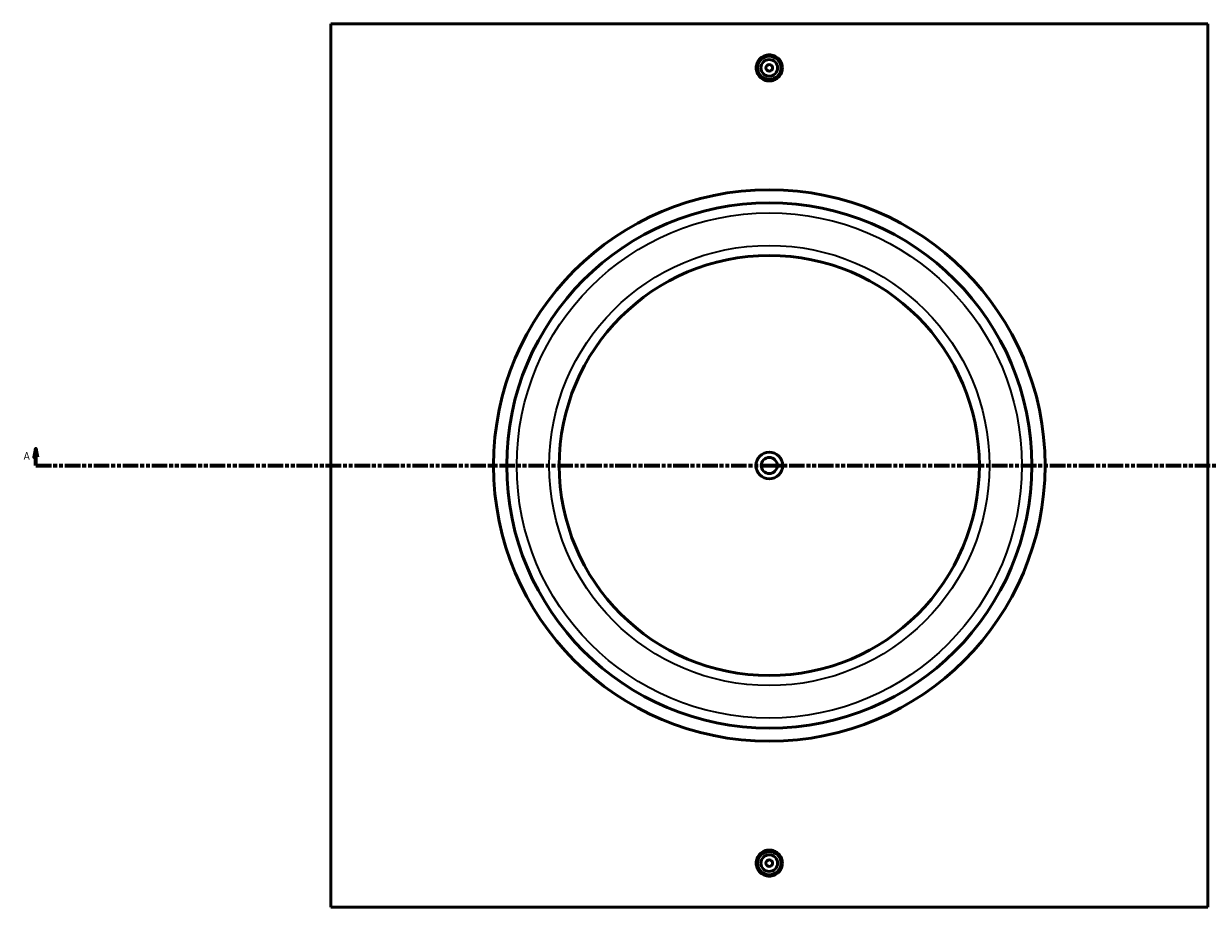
# Model space of a CAD drawing. Header units: millimetres. Extents: x -409 to 1796, y -460 to 2506.
# Tile 2 of 7: x 144 to 855, y 733 to 1263. Entities that reach past the tile are written whole.
import ezdxf

# ---------------------------------------------------------------- set-up
doc = ezdxf.new("R2010")
doc.units = ezdxf.units.MM
doc.linetypes.add('DOUBLE_DASH_CHAIN', pattern=[1.2403, 0.6614, -0.0827, 0.1654, -0.0827, 0.1654, -0.0827])
for name, color, linetype, lineweight in [('Section Line (ANSI)', 7, 'DOUBLE_DASH_CHAIN', 70), ('Visible (ANSI)', 7, 'Continuous', 50), ('Visible Narrow (ANSI)', 7, 'Continuous', 35)]:
    doc.layers.add(name, color=color, linetype=linetype, lineweight=lineweight)
doc.styles.add('Label Text (ANSI)', font='tahoma.ttf')

# ---------------------------------------------------------------- blocks, each defined once
blk = doc.blocks.new('2dTransSection0')
at = {"layer": 'Section Line (ANSI)', "linetype": 'Continuous'}
for p, q in [((151.67, 1008.35), (150.67, 1003.35)), ((150.67, 1003.35), (152.67, 1003.35)), ((151.67, 1003.35), (151.67, 1008.35)), ((152.67, 1003.35), (151.67, 1008.35)), ((151.67, 998.35), (151.67, 1003.35)), ((1047.1, 1008.35), (1046.1, 1003.35)), ((1046.1, 1003.35), (1048.1, 1003.35)), ((1047.1, 1003.35), (1047.1, 1008.35)), ((1048.1, 1003.35), (1047.1, 1008.35)), ((1047.1, 998.35), (1047.1, 1003.35)), ((151.67, 998.35), (160.94, 998.35)), ((1037.83, 998.35), (1047.1, 998.35))]:
    blk.add_line(p, q, dxfattribs=at)
at = {"layer": 'Section Line (ANSI)', "linetype": 'DOUBLE_DASH_CHAIN', "ltscale": 14.009244}
blk.add_line((151.67, 998.35), (1047.1, 998.35), dxfattribs=at)
at = {"layer": 'Section Line (ANSI)', "linetype": 'Continuous', "flags": 128}
for points in [[(152.67, 1003.35), (151.67, 1008.35), (150.67, 1003.35), (152.67, 1003.35)], [(1048.1, 1003.35), (1047.1, 1008.35), (1046.1, 1003.35), (1048.1, 1003.35)]]:
    blk.add_lwpolyline(points, dxfattribs=at)
at = {"layer": 'Section Line (ANSI)'}
for points in [[(152.67, 1003.35), (151.67, 1008.35), (150.67, 1003.35), (152.67, 1003.35)], [(1048.1, 1003.35), (1047.1, 1008.35), (1046.1, 1003.35), (1048.1, 1003.35)]]:
    blk.add_solid(points, dxfattribs=at)
at = {"layer": 'Section Line (ANSI)', "char_height": 4.57, "attachment_point": 7, "style": 'Label Text (ANSI)'}
for insert in [(144.31, 1001.85), (1050.57, 1001.85)]:
    blk.add_mtext('A', dxfattribs=dict(at, insert=insert))

msp = doc.modelspace()

# ---------------------------------------------------------------- linework, layer by layer
at = {"layer": 'Visible (ANSI)'}
for p, q in [((328.531, 733.348), (328.531, 1263.348)), ((854.531, 1263.348), (328.531, 1263.348)), ((854.531, 1263.348), (854.531, 733.348)), ((328.531, 733.348), (854.531, 733.348))]:
    msp.add_line(p, q, dxfattribs=at)
for centre, radius in [((591.531, 1236.848), 7), ((591.531, 1236.848), 5), ((591.531, 1236.848), 2), ((591.531, 998.348), 165.375), ((591.531, 998.348), 157.5), ((591.531, 998.348), 126), ((591.531, 998.348), 8), ((591.531, 998.348), 4.8), ((591.531, 759.848), 7), ((591.531, 759.848), 5), ((591.531, 759.848), 2)]:
    msp.add_circle(centre, radius, dxfattribs=at)
for points, knots in [([(599.375, 1236.848), (599.375, 1235.863), (599.178, 1234.813), (598.378, 1232.881), (597.774, 1231.999), (596.38, 1230.607), (595.498, 1230.004), (593.566, 1229.205), (592.516, 1229.008), (590.547, 1229.008), (589.496, 1229.205), (587.564, 1230.004), (586.682, 1230.607), (585.289, 1231.999), (584.685, 1232.881), (583.884, 1234.813), (583.687, 1235.863), (583.687, 1236.848), (583.687, 1237.833), (583.884, 1238.883), (584.685, 1240.815), (585.289, 1241.697), (586.682, 1243.088), (587.564, 1243.692), (589.496, 1244.491), (590.547, 1244.688), (592.516, 1244.688), (593.566, 1244.491), (595.498, 1243.692), (596.38, 1243.088), (597.774, 1241.697), (598.378, 1240.815), (599.178, 1238.883), (599.375, 1237.833), (599.375, 1236.848)], [2.363232, 2.363232, 2.363232, 2.363232, 2.6586548, 2.6586548, 2.9540775, 2.9540775, 3.2494628, 3.2494628, 3.544848, 3.544848, 3.8402333, 3.8402333, 4.1356185, 4.1356185, 4.4310413, 4.4310413, 4.726464, 4.726464, 4.726464, 5.0218868, 5.0218868, 5.3173095, 5.3173095, 5.6126948, 5.6126948, 5.90808, 5.90808, 6.2034653, 6.2034653, 6.4988505, 6.4988505, 6.7942733, 6.7942733, 7.089696, 7.089696, 7.089696, 7.089696]), ([(599.375, 759.848), (599.375, 758.863), (599.178, 757.813), (598.378, 755.881), (597.774, 754.999), (596.38, 753.607), (595.498, 753.004), (593.566, 752.205), (592.516, 752.008), (590.547, 752.008), (589.496, 752.205), (587.564, 753.004), (586.682, 753.607), (585.289, 754.999), (584.685, 755.881), (583.884, 757.813), (583.687, 758.863), (583.687, 760.833), (583.884, 761.883), (584.685, 763.815), (585.289, 764.697), (586.682, 766.088), (587.564, 766.692), (589.496, 767.491), (590.547, 767.688), (592.516, 767.688), (593.566, 767.491), (595.498, 766.692), (596.38, 766.088), (597.774, 764.697), (598.378, 763.815), (599.178, 761.883), (599.375, 760.833), (599.375, 759.848)], [0, 0, 0, 0, 0.2954228, 0.2954228, 0.5908455, 0.5908455, 0.8862308, 0.8862308, 1.181616, 1.181616, 1.4770013, 1.4770013, 1.7723865, 1.7723865, 2.0678093, 2.0678093, 2.363232, 2.363232, 2.6586548, 2.6586548, 2.9540775, 2.9540775, 3.2494628, 3.2494628, 3.544848, 3.544848, 3.8402333, 3.8402333, 4.1356185, 4.1356185, 4.4310413, 4.4310413, 4.726464, 4.726464, 4.726464, 4.726464])]:
    msp.add_open_spline(points, degree=3, knots=knots, dxfattribs=at)
at = {"layer": 'Visible Narrow (ANSI)'}
for radius in [151.5, 132]:
    msp.add_circle((591.531, 998.348), radius, dxfattribs=at)

# ---------------------------------------------------------------- block references
at = {"layer": 'Section Line (ANSI)'}
msp.add_blockref('2dTransSection0', (0, 0), dxfattribs=at)

doc.saveas('drawing.dxf')
